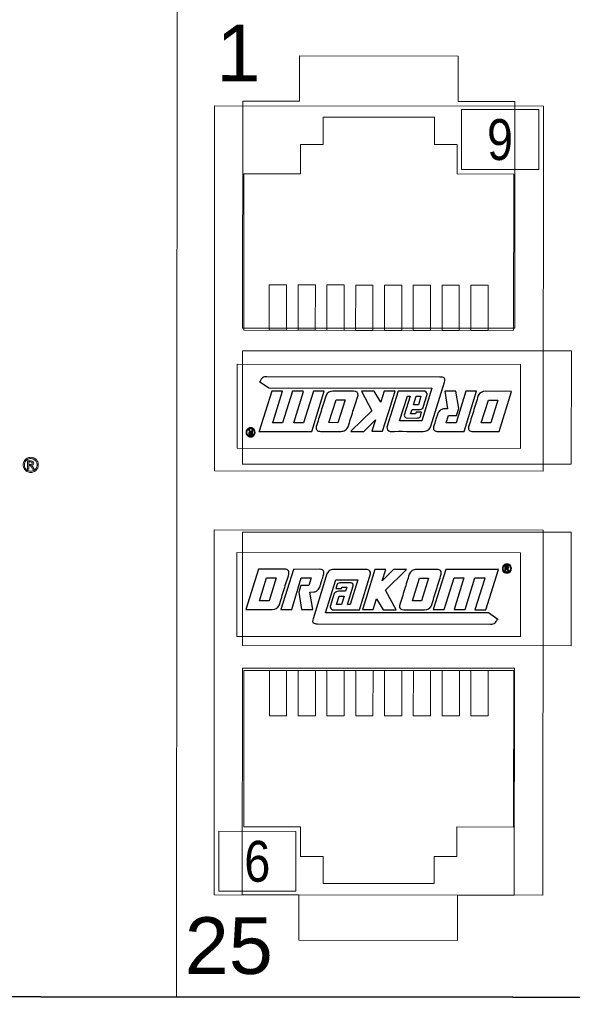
# Model space of a CAD drawing. Header units: millimetres. Extents: x 284 to 42354, y 172 to 67105.
# Tile 16 of 43: x 6386 to 6666, y 20255 to 20755. Entities that reach past the tile are written whole.
import ezdxf
from ezdxf.enums import TextEntityAlignment as Align

# ---------------------------------------------------------------- set-up
doc = ezdxf.new("R2010")
doc.units = ezdxf.units.MM
doc.layers.add('2DE_BKT_pp', color=7, linetype='Continuous', lineweight=35)
doc.layers.add('BKT_LOGO', color=5, linetype='Continuous')
doc.styles.add('Arial2.5', font='ARIALN.TTF', dxfattribs={"height": 2.5})
doc.styles.add('CP_ATTR', font='ARIAL.TTF')

# ---------------------------------------------------------------- blocks, each defined once
blk = doc.blocks.new('2hpn_bkt_04_gzawo0')
blk.add_lwpolyline([(-6.9, -37.95), (-6.9, -37.95), (-6.9, -37.95), (-6.9, -37.95), (471.7, -37.95), (471.7, -37.95), (471.7, -37.95, 0.41425), (473.7, -35.95), (473.7, -35.95), (473.7, 4.05, 0.414021), (471.7, 6.05), (471.7, 6.05), (-6.9, 6.05, 0.457803), (-8.9, 4.05), (-8.9, 4.05), (-8.9, -36.05, 0.414214), (-6.9, -37.95), (-6.9, -37.95)], format="xyb")
at = {"lineweight": 0}
for points in [[(19.902, 6.05), (19.902, -37.949)], [(22.799, -8.448), (34.799, -8.448), (34.799, 1.552), (32.299, 1.552), (32.299, 3.552), (25.299, 3.552), (25.299, 1.552), (22.799, 1.552), (22.799, -8.448)], [(22.799, -9.448), (22.799, -9.448), (22.799, -14.448), (37.299, -14.448), (37.299, -9.448), (22.799, -9.448)], [(22.799, -22.448), (22.799, -22.448), (22.799, -17.448), (37.299, -17.448), (37.299, -22.448), (22.799, -22.448)], [(22.799, -23.448), (34.799, -23.448), (34.799, -33.448), (32.299, -33.448), (32.299, -35.448), (25.299, -35.448), (25.299, -33.448), (22.799, -33.448), (22.799, -23.448)]]:
    blk.add_lwpolyline(points, dxfattribs=at)
at = {"layer": 'BKT_LOGO', "lineweight": 9}
for points, knots in [([(13.458, -14.156), (13.514, -14.156), (13.569, -14.17), (13.622, -14.199), (13.622, -14.199), (13.676, -14.228), (13.718, -14.269), (13.747, -14.323), (13.747, -14.323), (13.777, -14.376), (13.792, -14.432), (13.792, -14.491), (13.792, -14.491), (13.792, -14.548), (13.778, -14.604), (13.748, -14.657), (13.748, -14.657), (13.719, -14.71), (13.677, -14.751), (13.624, -14.781), (13.624, -14.781), (13.571, -14.81), (13.516, -14.825), (13.458, -14.825), (13.458, -14.825), (13.4, -14.825), (13.344, -14.81), (13.291, -14.781), (13.291, -14.781), (13.238, -14.751), (13.197, -14.71), (13.167, -14.657), (13.167, -14.657), (13.138, -14.604), (13.123, -14.548), (13.123, -14.491), (13.123, -14.491), (13.123, -14.432), (13.138, -14.376), (13.168, -14.323), (13.168, -14.323), (13.198, -14.269), (13.24, -14.228), (13.293, -14.199), (13.293, -14.199), (13.347, -14.17), (13.402, -14.156), (13.458, -14.156)], [0, 0, 0, 0, 0.083333, 0.083333, 0.083333, 0.083333, 0.166667, 0.166667, 0.166667, 0.166667, 0.25, 0.25, 0.25, 0.25, 0.333333, 0.333333, 0.333333, 0.333333, 0.416667, 0.416667, 0.416667, 0.416667, 0.5, 0.5, 0.5, 0.5, 0.583333, 0.583333, 0.583333, 0.583333, 0.666667, 0.666667, 0.666667, 0.666667, 0.75, 0.75, 0.75, 0.75, 0.833333, 0.833333, 0.833333, 0.833333, 0.916667, 0.916667, 0.916667, 0.916667, 1, 1, 1, 1]), ([(13.458, -14.211), (13.411, -14.211), (13.365, -14.223), (13.321, -14.247), (13.321, -14.247), (13.276, -14.271), (13.241, -14.306), (13.216, -14.351), (13.216, -14.351), (13.191, -14.395), (13.178, -14.442), (13.178, -14.491), (13.178, -14.491), (13.178, -14.539), (13.191, -14.585), (13.215, -14.629), (13.215, -14.629), (13.24, -14.673), (13.275, -14.708), (13.319, -14.732), (13.319, -14.732), (13.363, -14.757), (13.409, -14.77), (13.458, -14.77), (13.458, -14.77), (13.506, -14.77), (13.552, -14.757), (13.597, -14.732), (13.597, -14.732), (13.641, -14.708), (13.675, -14.673), (13.7, -14.629), (13.7, -14.629), (13.724, -14.585), (13.737, -14.539), (13.737, -14.491), (13.737, -14.491), (13.737, -14.442), (13.724, -14.395), (13.699, -14.351), (13.699, -14.351), (13.674, -14.306), (13.639, -14.271), (13.595, -14.247), (13.595, -14.247), (13.55, -14.223), (13.504, -14.211), (13.458, -14.211)], [0, 0, 0, 0, 0.083333, 0.083333, 0.083333, 0.083333, 0.166667, 0.166667, 0.166667, 0.166667, 0.25, 0.25, 0.25, 0.25, 0.333333, 0.333333, 0.333333, 0.333333, 0.416667, 0.416667, 0.416667, 0.416667, 0.5, 0.5, 0.5, 0.5, 0.583333, 0.583333, 0.583333, 0.583333, 0.666667, 0.666667, 0.666667, 0.666667, 0.75, 0.75, 0.75, 0.75, 0.833333, 0.833333, 0.833333, 0.833333, 0.916667, 0.916667, 0.916667, 0.916667, 1, 1, 1, 1]), ([(13.311, -14.675), (13.311, -14.675), (13.311, -14.315), (13.311, -14.315), (13.311, -14.315), (13.311, -14.315), (13.435, -14.315), (13.435, -14.315), (13.435, -14.315), (13.477, -14.315), (13.508, -14.319), (13.527, -14.325), (13.527, -14.325), (13.545, -14.332), (13.56, -14.344), (13.572, -14.36), (13.572, -14.36), (13.583, -14.377), (13.589, -14.394), (13.589, -14.413), (13.589, -14.413), (13.589, -14.439), (13.579, -14.462), (13.56, -14.482), (13.56, -14.482), (13.542, -14.501), (13.517, -14.512), (13.486, -14.514), (13.486, -14.514), (13.498, -14.52), (13.509, -14.526), (13.516, -14.534), (13.516, -14.534), (13.531, -14.548), (13.548, -14.572), (13.57, -14.605), (13.57, -14.605), (13.57, -14.605), (13.613, -14.675), (13.613, -14.675), (13.613, -14.675), (13.613, -14.675), (13.542, -14.675), (13.542, -14.675), (13.542, -14.675), (13.542, -14.675), (13.51, -14.619), (13.51, -14.619), (13.51, -14.619), (13.485, -14.574), (13.465, -14.546), (13.45, -14.535), (13.45, -14.535), (13.439, -14.527), (13.424, -14.522), (13.403, -14.522), (13.403, -14.522), (13.403, -14.522), (13.369, -14.522), (13.369, -14.522), (13.369, -14.522), (13.369, -14.522), (13.369, -14.675), (13.369, -14.675), (13.369, -14.675), (13.369, -14.675), (13.311, -14.675), (13.311, -14.675)], [0, 0, 0, 0, 0.058824, 0.058824, 0.058824, 0.058824, 0.117647, 0.117647, 0.117647, 0.117647, 0.176471, 0.176471, 0.176471, 0.176471, 0.235294, 0.235294, 0.235294, 0.235294, 0.294118, 0.294118, 0.294118, 0.294118, 0.352941, 0.352941, 0.352941, 0.352941, 0.411765, 0.411765, 0.411765, 0.411765, 0.470588, 0.470588, 0.470588, 0.470588, 0.529412, 0.529412, 0.529412, 0.529412, 0.588235, 0.588235, 0.588235, 0.588235, 0.647059, 0.647059, 0.647059, 0.647059, 0.705882, 0.705882, 0.705882, 0.705882, 0.764706, 0.764706, 0.764706, 0.764706, 0.823529, 0.823529, 0.823529, 0.823529, 0.882353, 0.882353, 0.882353, 0.882353, 0.941176, 0.941176, 0.941176, 0.941176, 1, 1, 1, 1]), ([(13.369, -14.473), (13.369, -14.473), (13.44, -14.473), (13.44, -14.473), (13.44, -14.473), (13.473, -14.473), (13.496, -14.468), (13.508, -14.458), (13.508, -14.458), (13.521, -14.448), (13.527, -14.434), (13.527, -14.418), (13.527, -14.418), (13.527, -14.407), (13.524, -14.398), (13.518, -14.389), (13.518, -14.389), (13.512, -14.381), (13.504, -14.374), (13.494, -14.37), (13.494, -14.37), (13.483, -14.366), (13.464, -14.364), (13.435, -14.364), (13.435, -14.364), (13.435, -14.364), (13.369, -14.364), (13.369, -14.364), (13.369, -14.364), (13.369, -14.364), (13.369, -14.473), (13.369, -14.473)], [0, 0, 0, 0, 0.125, 0.125, 0.125, 0.125, 0.25, 0.25, 0.25, 0.25, 0.375, 0.375, 0.375, 0.375, 0.5, 0.5, 0.5, 0.5, 0.625, 0.625, 0.625, 0.625, 0.75, 0.75, 0.75, 0.75, 0.875, 0.875, 0.875, 0.875, 1, 1, 1, 1])]:
    blk.add_open_spline(points, degree=3, knots=knots, dxfattribs=at)
at = {"linetype": 'Continuous', "lineweight": 0, "style": 'CP_ATTR'}
for s, p in [('1', (21.636, 2.431)), ('25', (20.267, -36.936))]:
    blk.add_text(s, height=2.5, dxfattribs=at).set_placement(p)
at = {"linetype": 'ByBlock', "style": 'CP_ATTR', "flags": 1}
for tag, p in [('ARTICLE', (-0.001, -0.001)), ('PRODUCT-TYPE', (-0.001, -0.001)), ('PRODUCER', (-0.001, -0.001)), ('CHARACTER', (0, -0.001)), ('OTHER', (0, 0))]:
    blk.add_attdef(tag, text='', height=0.00005, dxfattribs=at).set_placement(p, align=Align.MIDDLE_LEFT)
blk = doc.blocks.new('2hpn_bkt_29_fad73y0')
at = {"lineweight": 0}
for points in [[(14.5, 16.1), (0, 16.1), (0, 0), (14.5, 0), (14.5, 16.1)], [(13.5, 11.4), (1, 11.4), (1, 15.1), (13.5, 15.1), (13.5, 11.4)], [(13.208, 9.9), (1.308, 9.9), (1.308, 3), (3.808, 3), (3.808, 1.7), (4.808, 1.7), (4.808, 0.5), (9.708, 0.5), (9.708, 1.7), (10.708, 1.7), (10.708, 3), (13.208, 3), (13.208, 9.9)], [(3.193, 7.9), (2.433, 7.9), (2.433, 9.9), (3.193, 9.9), (3.193, 7.9)], [(4.463, 7.9), (3.703, 7.9), (3.703, 9.9), (4.463, 9.9), (4.463, 7.9)], [(5.733, 7.9), (4.973, 7.9), (4.973, 9.9), (5.733, 9.9), (5.733, 7.9)], [(7.003, 7.9), (6.243, 7.9), (6.243, 9.9), (7.003, 9.9), (7.003, 7.9)], [(8.273, 7.9), (7.513, 7.9), (7.513, 9.9), (8.273, 9.9), (8.273, 7.9)], [(9.543, 7.9), (8.783, 7.9), (8.783, 9.9), (9.543, 9.9), (9.543, 7.9)], [(10.813, 7.9), (10.053, 7.9), (10.053, 9.9), (10.813, 9.9), (10.813, 7.9)], [(12.083, 7.9), (11.323, 7.9), (11.323, 9.9), (12.083, 9.9), (12.083, 7.9)], [(3.608, 2.802), (3.608, 0.159), (0.205, 0.159), (0.205, 2.802), (3.608, 2.802)]]:
    blk.add_lwpolyline(points, dxfattribs=at)
at = {"layer": 'BKT_LOGO'}
for points, knots in [([(1.396, 12.585), (1.396, 12.585), (1.946, 14.358), (1.946, 14.358), (1.946, 14.358), (1.946, 14.358), (3.104, 14.361), (3.104, 14.361), (3.104, 14.361), (3.174, 14.361), (3.225, 14.345), (3.256, 14.313), (3.256, 14.313), (3.288, 14.281), (3.3, 14.228), (3.292, 14.154), (3.292, 14.154), (3.221, 13.929), (3.15, 13.703), (3.079, 13.476), (3.079, 13.476), (3.009, 13.249), (2.937, 13.012), (2.862, 12.764), (2.862, 12.764), (2.796, 12.645), (2.694, 12.585), (2.554, 12.585), (2.554, 12.585), (2.554, 12.585), (1.396, 12.585), (1.396, 12.585)], [0, 0, 0, 0, 0.125, 0.125, 0.125, 0.125, 0.25, 0.25, 0.25, 0.25, 0.375, 0.375, 0.375, 0.375, 0.5, 0.5, 0.5, 0.5, 0.625, 0.625, 0.625, 0.625, 0.75, 0.75, 0.75, 0.75, 0.875, 0.875, 0.875, 0.875, 1, 1, 1, 1]), ([(3.419, 12.585), (3.419, 12.585), (2.937, 12.585), (2.937, 12.585), (2.937, 12.585), (2.937, 12.585), (3.486, 14.358), (3.486, 14.358), (3.486, 14.358), (3.486, 14.358), (4.644, 14.361), (4.644, 14.361), (4.644, 14.361), (4.714, 14.361), (4.765, 14.345), (4.797, 14.313), (4.797, 14.313), (4.829, 14.281), (4.84, 14.228), (4.833, 14.154), (4.833, 14.154), (4.795, 14.033), (4.765, 13.937), (4.744, 13.866), (4.744, 13.866), (4.722, 13.795), (4.704, 13.74), (4.692, 13.7), (4.692, 13.7), (4.68, 13.66), (4.671, 13.631), (4.665, 13.613), (4.665, 13.613), (4.66, 13.596), (4.655, 13.58), (4.651, 13.567), (4.651, 13.567), (4.618, 13.504), (4.581, 13.457), (4.54, 13.425), (4.54, 13.425), (4.499, 13.393), (4.451, 13.372), (4.397, 13.362), (4.397, 13.362), (4.397, 13.362), (4.213, 13.354), (4.213, 13.354), (4.213, 13.354), (4.213, 13.354), (4.342, 12.58), (4.342, 12.58), (4.342, 12.58), (4.342, 12.58), (3.846, 12.58), (3.846, 12.58), (3.846, 12.58), (3.846, 12.58), (3.724, 13.348), (3.724, 13.348), (3.724, 13.348), (3.724, 13.348), (3.818, 13.652), (3.818, 13.652), (3.818, 13.652), (3.818, 13.652), (4.169, 13.652), (4.169, 13.652), (4.169, 13.652), (4.169, 13.652), (4.271, 13.981), (4.271, 13.981), (4.271, 13.981), (4.271, 13.981), (3.834, 13.981), (3.834, 13.981), (3.834, 13.981), (3.834, 13.981), (3.419, 12.585), (3.419, 12.585)], [0, 0, 0, 0, 0.05, 0.05, 0.05, 0.05, 0.1, 0.1, 0.1, 0.1, 0.15, 0.15, 0.15, 0.15, 0.2, 0.2, 0.2, 0.2, 0.25, 0.25, 0.25, 0.25, 0.3, 0.3, 0.3, 0.3, 0.35, 0.35, 0.35, 0.35, 0.4, 0.4, 0.4, 0.4, 0.45, 0.45, 0.45, 0.45, 0.5, 0.5, 0.5, 0.5, 0.55, 0.55, 0.55, 0.55, 0.6, 0.6, 0.6, 0.6, 0.65, 0.65, 0.65, 0.65, 0.7, 0.7, 0.7, 0.7, 0.75, 0.75, 0.75, 0.75, 0.8, 0.8, 0.8, 0.8, 0.85, 0.85, 0.85, 0.85, 0.9, 0.9, 0.9, 0.9, 0.95, 0.95, 0.95, 0.95, 1, 1, 1, 1]), ([(5.872, 12.804), (5.872, 12.804), (5.991, 12.803), (5.991, 12.803), (5.991, 12.803), (5.991, 12.803), (6.331, 13.894), (6.331, 13.894), (6.331, 13.894), (6.331, 13.894), (5.358, 13.891), (5.358, 13.891), (5.358, 13.891), (5.358, 13.891), (4.908, 12.445), (4.908, 12.445), (4.908, 12.445), (4.908, 12.445), (12.094, 12.442), (12.094, 12.442), (12.094, 12.442), (12.094, 12.442), (12.507, 12.156), (12.507, 12.156), (12.507, 12.156), (12.507, 12.156), (12.497, 12.178), (12.497, 12.178), (12.497, 12.178), (12.477, 12.131), (12.458, 12.092), (12.44, 12.062), (12.44, 12.062), (12.422, 12.032), (12.401, 12.008), (12.378, 11.991), (12.378, 11.991), (12.355, 11.974), (12.328, 11.962), (12.296, 11.956), (12.296, 11.956), (12.265, 11.949), (12.227, 11.945), (12.184, 11.946), (12.184, 11.946), (12.184, 11.946), (4.557, 11.955), (4.557, 11.955), (4.557, 11.955), (4.471, 11.955), (4.407, 11.967), (4.368, 11.996), (4.368, 11.996), (4.33, 12.025), (4.329, 12.087), (4.358, 12.182), (4.358, 12.182), (4.358, 12.182), (4.968, 14.163), (4.968, 14.163), (4.968, 14.163), (5.038, 14.319), (5.182, 14.353), (5.298, 14.355), (5.298, 14.355), (5.782, 14.355), (6.257, 14.348), (6.743, 14.355), (6.743, 14.355), (6.844, 14.335), (6.905, 14.256), (6.89, 14.166), (6.89, 14.166), (6.89, 14.166), (6.399, 12.579), (6.399, 12.579), (6.399, 12.579), (6.399, 12.579), (5.216, 12.58), (5.216, 12.58), (5.216, 12.58), (5.128, 12.633), (5.105, 12.699), (5.113, 12.724), (5.113, 12.724), (5.113, 12.724), (5.289, 13.29), (5.289, 13.29), (5.289, 13.29), (5.305, 13.342), (5.379, 13.39), (5.493, 13.39), (5.493, 13.39), (5.493, 13.39), (5.785, 13.39), (5.785, 13.39), (5.785, 13.39), (5.785, 13.39), (5.845, 13.574), (5.845, 13.574), (5.845, 13.574), (5.845, 13.574), (5.63, 13.574), (5.63, 13.574), (5.63, 13.574), (5.63, 13.574), (5.608, 13.509), (5.608, 13.509), (5.608, 13.509), (5.608, 13.509), (5.36, 13.509), (5.36, 13.509), (5.36, 13.509), (5.36, 13.509), (5.417, 13.701), (5.417, 13.701), (5.417, 13.701), (5.45, 13.754), (5.508, 13.762), (5.598, 13.764), (5.598, 13.764), (5.598, 13.764), (6.039, 13.761), (6.039, 13.761), (6.039, 13.761), (6.085, 13.758), (6.136, 13.687), (6.126, 13.637), (6.126, 13.637), (6.126, 13.637), (5.872, 12.804), (5.872, 12.804)], [0, 0, 0, 0, 0.030303, 0.030303, 0.030303, 0.030303, 0.060606, 0.060606, 0.060606, 0.060606, 0.090909, 0.090909, 0.090909, 0.090909, 0.121212, 0.121212, 0.121212, 0.121212, 0.151515, 0.151515, 0.151515, 0.151515, 0.181818, 0.181818, 0.181818, 0.181818, 0.212121, 0.212121, 0.212121, 0.212121, 0.242424, 0.242424, 0.242424, 0.242424, 0.272727, 0.272727, 0.272727, 0.272727, 0.30303, 0.30303, 0.30303, 0.30303, 0.333333, 0.333333, 0.333333, 0.333333, 0.363636, 0.363636, 0.363636, 0.363636, 0.393939, 0.393939, 0.393939, 0.393939, 0.424242, 0.424242, 0.424242, 0.424242, 0.454545, 0.454545, 0.454545, 0.454545, 0.484848, 0.484848, 0.484848, 0.484848, 0.515152, 0.515152, 0.515152, 0.515152, 0.545455, 0.545455, 0.545455, 0.545455, 0.575758, 0.575758, 0.575758, 0.575758, 0.606061, 0.606061, 0.606061, 0.606061, 0.636364, 0.636364, 0.636364, 0.636364, 0.666667, 0.666667, 0.666667, 0.666667, 0.69697, 0.69697, 0.69697, 0.69697, 0.727273, 0.727273, 0.727273, 0.727273, 0.757576, 0.757576, 0.757576, 0.757576, 0.787879, 0.787879, 0.787879, 0.787879, 0.818182, 0.818182, 0.818182, 0.818182, 0.848485, 0.848485, 0.848485, 0.848485, 0.878788, 0.878788, 0.878788, 0.878788, 0.909091, 0.909091, 0.909091, 0.909091, 0.939394, 0.939394, 0.939394, 0.939394, 0.969697, 0.969697, 0.969697, 0.969697, 1, 1, 1, 1]), ([(7.551, 13.444), (7.551, 13.444), (8.016, 12.582), (8.016, 12.582), (8.016, 12.582), (8.016, 12.582), (7.451, 12.582), (7.451, 12.582), (7.451, 12.582), (7.451, 12.582), (7.157, 13.061), (7.157, 13.061), (7.157, 13.061), (7.157, 13.061), (7.156, 13.058), (7.156, 13.058), (7.156, 13.058), (7.156, 13.058), (7.009, 12.582), (7.009, 12.582), (7.009, 12.582), (7.009, 12.582), (6.532, 12.582), (6.532, 12.582), (6.532, 12.582), (6.532, 12.582), (6.707, 13.146), (6.707, 13.146), (6.707, 13.146), (6.707, 13.146), (6.705, 13.149), (6.705, 13.149), (6.705, 13.149), (6.705, 13.149), (6.709, 13.152), (6.709, 13.152), (6.709, 13.152), (6.709, 13.152), (7.081, 14.352), (7.081, 14.352), (7.081, 14.352), (7.081, 14.352), (7.56, 14.352), (7.56, 14.352), (7.56, 14.352), (7.56, 14.352), (7.401, 13.847), (7.401, 13.847), (7.401, 13.847), (7.401, 13.847), (7.907, 14.355), (7.907, 14.355), (7.907, 14.355), (7.907, 14.355), (8.48, 14.355), (8.48, 14.355), (8.48, 14.355), (8.48, 14.355), (8.461, 14.338), (8.461, 14.338), (8.461, 14.338), (8.461, 14.338), (7.551, 13.444), (7.551, 13.444)], [0, 0, 0, 0, 0.0625, 0.0625, 0.0625, 0.0625, 0.125, 0.125, 0.125, 0.125, 0.1875, 0.1875, 0.1875, 0.1875, 0.25, 0.25, 0.25, 0.25, 0.3125, 0.3125, 0.3125, 0.3125, 0.375, 0.375, 0.375, 0.375, 0.4375, 0.4375, 0.4375, 0.4375, 0.5, 0.5, 0.5, 0.5, 0.5625, 0.5625, 0.5625, 0.5625, 0.625, 0.625, 0.625, 0.625, 0.6875, 0.6875, 0.6875, 0.6875, 0.75, 0.75, 0.75, 0.75, 0.8125, 0.8125, 0.8125, 0.8125, 0.875, 0.875, 0.875, 0.875, 0.9375, 0.9375, 0.9375, 0.9375, 1, 1, 1, 1]), ([(8.364, 12.579), (8.224, 12.579), (8.158, 12.639), (8.167, 12.758), (8.167, 12.758), (8.245, 13.006), (8.32, 13.243), (8.39, 13.47), (8.39, 13.47), (8.461, 13.697), (8.53, 13.923), (8.597, 14.148), (8.597, 14.148), (8.635, 14.222), (8.68, 14.274), (8.732, 14.307), (8.732, 14.307), (8.783, 14.339), (8.844, 14.355), (8.914, 14.355), (8.914, 14.355), (8.914, 14.355), (9.822, 14.355), (9.822, 14.355), (9.822, 14.355), (9.892, 14.355), (9.943, 14.339), (9.974, 14.307), (9.974, 14.307), (10.006, 14.275), (10.018, 14.222), (10.01, 14.148), (10.01, 14.148), (9.938, 13.923), (9.868, 13.697), (9.797, 13.47), (9.797, 13.47), (9.727, 13.243), (9.654, 13.006), (9.579, 12.758), (9.579, 12.758), (9.514, 12.639), (9.411, 12.579), (9.272, 12.579), (9.272, 12.579), (9.272, 12.579), (8.364, 12.579), (8.364, 12.579)], [0, 0, 0, 0, 0.083333, 0.083333, 0.083333, 0.083333, 0.166667, 0.166667, 0.166667, 0.166667, 0.25, 0.25, 0.25, 0.25, 0.333333, 0.333333, 0.333333, 0.333333, 0.416667, 0.416667, 0.416667, 0.416667, 0.5, 0.5, 0.5, 0.5, 0.583333, 0.583333, 0.583333, 0.583333, 0.666667, 0.666667, 0.666667, 0.666667, 0.75, 0.75, 0.75, 0.75, 0.833333, 0.833333, 0.833333, 0.833333, 0.916667, 0.916667, 0.916667, 0.916667, 1, 1, 1, 1]), ([(11.059, 12.585), (11.059, 12.585), (10.579, 12.585), (10.579, 12.585), (10.579, 12.585), (10.579, 12.585), (10.582, 12.594), (10.582, 12.594), (10.582, 12.594), (10.582, 12.594), (10.574, 12.594), (10.574, 12.594), (10.574, 12.594), (10.574, 12.594), (11.004, 13.984), (11.004, 13.984), (11.004, 13.984), (11.004, 13.984), (10.576, 13.984), (10.576, 13.984), (10.576, 13.984), (10.576, 13.984), (10.137, 12.585), (10.137, 12.585), (10.137, 12.585), (10.137, 12.585), (9.658, 12.585), (9.658, 12.585), (9.658, 12.585), (9.658, 12.585), (10.206, 14.355), (10.206, 14.355), (10.206, 14.355), (10.206, 14.355), (12.524, 14.358), (12.524, 14.358), (12.524, 14.358), (12.524, 14.358), (12.532, 14.364), (12.532, 14.364), (12.532, 14.364), (12.532, 14.364), (12.535, 14.364), (12.535, 14.364), (12.535, 14.364), (12.535, 14.364), (12.529, 14.355), (12.529, 14.355), (12.529, 14.355), (12.529, 14.355), (11.975, 12.585), (11.975, 12.585), (11.975, 12.585), (11.975, 12.585), (11.499, 12.585), (11.499, 12.585), (11.499, 12.585), (11.499, 12.585), (11.914, 13.916), (11.914, 13.916), (11.914, 13.916), (11.914, 13.916), (11.911, 13.916), (11.911, 13.916), (11.911, 13.916), (11.911, 13.916), (11.932, 13.984), (11.932, 13.984), (11.932, 13.984), (11.932, 13.984), (11.495, 13.984), (11.495, 13.984), (11.495, 13.984), (11.495, 13.984), (11.059, 12.585), (11.059, 12.585)], [0, 0, 0, 0, 0.052632, 0.052632, 0.052632, 0.052632, 0.105263, 0.105263, 0.105263, 0.105263, 0.157895, 0.157895, 0.157895, 0.157895, 0.210526, 0.210526, 0.210526, 0.210526, 0.263158, 0.263158, 0.263158, 0.263158, 0.315789, 0.315789, 0.315789, 0.315789, 0.368421, 0.368421, 0.368421, 0.368421, 0.421053, 0.421053, 0.421053, 0.421053, 0.473684, 0.473684, 0.473684, 0.473684, 0.526316, 0.526316, 0.526316, 0.526316, 0.578947, 0.578947, 0.578947, 0.578947, 0.631579, 0.631579, 0.631579, 0.631579, 0.684211, 0.684211, 0.684211, 0.684211, 0.736842, 0.736842, 0.736842, 0.736842, 0.789474, 0.789474, 0.789474, 0.789474, 0.842105, 0.842105, 0.842105, 0.842105, 0.894737, 0.894737, 0.894737, 0.894737, 0.947368, 0.947368, 0.947368, 0.947368, 1, 1, 1, 1]), ([(12.905, 14.602), (12.939, 14.602), (12.972, 14.593), (13.004, 14.576), (13.004, 14.576), (13.036, 14.559), (13.061, 14.534), (13.079, 14.502), (13.079, 14.502), (13.097, 14.47), (13.106, 14.436), (13.106, 14.401), (13.106, 14.401), (13.106, 14.366), (13.097, 14.333), (13.079, 14.301), (13.079, 14.301), (13.062, 14.269), (13.037, 14.244), (13.005, 14.227), (13.005, 14.227), (12.973, 14.209), (12.94, 14.2), (12.905, 14.2), (12.905, 14.2), (12.87, 14.2), (12.837, 14.209), (12.805, 14.227), (12.805, 14.227), (12.773, 14.244), (12.748, 14.269), (12.731, 14.301), (12.731, 14.301), (12.713, 14.333), (12.704, 14.366), (12.704, 14.401), (12.704, 14.401), (12.704, 14.436), (12.713, 14.47), (12.731, 14.502), (12.731, 14.502), (12.749, 14.534), (12.774, 14.559), (12.806, 14.576), (12.806, 14.576), (12.838, 14.593), (12.871, 14.602), (12.905, 14.602)], [0, 0, 0, 0, 0.083333, 0.083333, 0.083333, 0.083333, 0.166667, 0.166667, 0.166667, 0.166667, 0.25, 0.25, 0.25, 0.25, 0.333333, 0.333333, 0.333333, 0.333333, 0.416667, 0.416667, 0.416667, 0.416667, 0.5, 0.5, 0.5, 0.5, 0.583333, 0.583333, 0.583333, 0.583333, 0.666667, 0.666667, 0.666667, 0.666667, 0.75, 0.75, 0.75, 0.75, 0.833333, 0.833333, 0.833333, 0.833333, 0.916667, 0.916667, 0.916667, 0.916667, 1, 1, 1, 1]), ([(12.905, 14.569), (12.877, 14.569), (12.849, 14.562), (12.823, 14.547), (12.823, 14.547), (12.796, 14.533), (12.775, 14.512), (12.76, 14.485), (12.76, 14.485), (12.745, 14.458), (12.737, 14.43), (12.737, 14.401), (12.737, 14.401), (12.737, 14.372), (12.745, 14.344), (12.76, 14.318), (12.76, 14.318), (12.774, 14.291), (12.795, 14.271), (12.822, 14.256), (12.822, 14.256), (12.848, 14.241), (12.876, 14.233), (12.905, 14.233), (12.905, 14.233), (12.934, 14.233), (12.962, 14.241), (12.989, 14.256), (12.989, 14.256), (13.015, 14.271), (13.036, 14.291), (13.051, 14.318), (13.051, 14.318), (13.065, 14.344), (13.073, 14.372), (13.073, 14.401), (13.073, 14.401), (13.073, 14.43), (13.065, 14.458), (13.05, 14.485), (13.05, 14.485), (13.035, 14.512), (13.014, 14.533), (12.987, 14.547), (12.987, 14.547), (12.961, 14.562), (12.933, 14.569), (12.905, 14.569)], [0, 0, 0, 0, 0.083333, 0.083333, 0.083333, 0.083333, 0.166667, 0.166667, 0.166667, 0.166667, 0.25, 0.25, 0.25, 0.25, 0.333333, 0.333333, 0.333333, 0.333333, 0.416667, 0.416667, 0.416667, 0.416667, 0.5, 0.5, 0.5, 0.5, 0.583333, 0.583333, 0.583333, 0.583333, 0.666667, 0.666667, 0.666667, 0.666667, 0.75, 0.75, 0.75, 0.75, 0.833333, 0.833333, 0.833333, 0.833333, 0.916667, 0.916667, 0.916667, 0.916667, 1, 1, 1, 1]), ([(12.817, 14.29), (12.817, 14.29), (12.817, 14.506), (12.817, 14.506), (12.817, 14.506), (12.817, 14.506), (12.891, 14.506), (12.891, 14.506), (12.891, 14.506), (12.917, 14.506), (12.935, 14.504), (12.946, 14.5), (12.946, 14.5), (12.958, 14.496), (12.967, 14.489), (12.974, 14.479), (12.974, 14.479), (12.98, 14.469), (12.984, 14.459), (12.984, 14.448), (12.984, 14.448), (12.984, 14.432), (12.978, 14.418), (12.967, 14.406), (12.967, 14.406), (12.956, 14.395), (12.941, 14.388), (12.922, 14.387), (12.922, 14.387), (12.93, 14.383), (12.936, 14.38), (12.94, 14.375), (12.94, 14.375), (12.949, 14.367), (12.96, 14.352), (12.972, 14.332), (12.972, 14.332), (12.972, 14.332), (12.999, 14.29), (12.999, 14.29), (12.999, 14.29), (12.999, 14.29), (12.956, 14.29), (12.956, 14.29), (12.956, 14.29), (12.956, 14.29), (12.937, 14.324), (12.937, 14.324), (12.937, 14.324), (12.922, 14.351), (12.91, 14.368), (12.9, 14.374), (12.9, 14.374), (12.894, 14.379), (12.885, 14.382), (12.872, 14.382), (12.872, 14.382), (12.872, 14.382), (12.852, 14.382), (12.852, 14.382), (12.852, 14.382), (12.852, 14.382), (12.852, 14.29), (12.852, 14.29), (12.852, 14.29), (12.852, 14.29), (12.817, 14.29), (12.817, 14.29)], [0, 0, 0, 0, 0.058824, 0.058824, 0.058824, 0.058824, 0.117647, 0.117647, 0.117647, 0.117647, 0.176471, 0.176471, 0.176471, 0.176471, 0.235294, 0.235294, 0.235294, 0.235294, 0.294118, 0.294118, 0.294118, 0.294118, 0.352941, 0.352941, 0.352941, 0.352941, 0.411765, 0.411765, 0.411765, 0.411765, 0.470588, 0.470588, 0.470588, 0.470588, 0.529412, 0.529412, 0.529412, 0.529412, 0.588235, 0.588235, 0.588235, 0.588235, 0.647059, 0.647059, 0.647059, 0.647059, 0.705882, 0.705882, 0.705882, 0.705882, 0.764706, 0.764706, 0.764706, 0.764706, 0.823529, 0.823529, 0.823529, 0.823529, 0.882353, 0.882353, 0.882353, 0.882353, 0.941176, 0.941176, 0.941176, 0.941176, 1, 1, 1, 1]), ([(12.852, 14.412), (12.852, 14.412), (12.894, 14.412), (12.894, 14.412), (12.894, 14.412), (12.914, 14.412), (12.928, 14.415), (12.936, 14.421), (12.936, 14.421), (12.943, 14.427), (12.947, 14.435), (12.947, 14.445), (12.947, 14.445), (12.947, 14.451), (12.945, 14.457), (12.941, 14.462), (12.941, 14.462), (12.938, 14.467), (12.933, 14.471), (12.927, 14.473), (12.927, 14.473), (12.92, 14.476), (12.909, 14.477), (12.892, 14.477), (12.892, 14.477), (12.892, 14.477), (12.852, 14.477), (12.852, 14.477), (12.852, 14.477), (12.852, 14.477), (12.852, 14.412), (12.852, 14.412)], [0, 0, 0, 0, 0.125, 0.125, 0.125, 0.125, 0.25, 0.25, 0.25, 0.25, 0.375, 0.375, 0.375, 0.375, 0.5, 0.5, 0.5, 0.5, 0.625, 0.625, 0.625, 0.625, 0.75, 0.75, 0.75, 0.75, 0.875, 0.875, 0.875, 0.875, 1, 1, 1, 1]), ([(2.419, 12.974), (2.419, 12.974), (2.73, 13.978), (2.73, 13.978), (2.73, 13.978), (2.73, 13.978), (2.307, 13.978), (2.307, 13.978), (2.307, 13.978), (2.307, 13.978), (1.993, 12.974), (1.993, 12.974), (1.993, 12.974), (1.993, 12.974), (2.419, 12.974), (2.419, 12.974)], [0, 0, 0, 0, 0.25, 0.25, 0.25, 0.25, 0.5, 0.5, 0.5, 0.5, 0.75, 0.75, 0.75, 0.75, 1, 1, 1, 1]), ([(8.74, 12.968), (8.74, 12.968), (9.137, 12.968), (9.137, 12.968), (9.137, 12.968), (9.137, 12.968), (9.448, 13.972), (9.448, 13.972), (9.448, 13.972), (9.448, 13.972), (9.051, 13.972), (9.051, 13.972), (9.051, 13.972), (9.051, 13.972), (8.74, 12.968), (8.74, 12.968)], [0, 0, 0, 0, 0.25, 0.25, 0.25, 0.25, 0.5, 0.5, 0.5, 0.5, 0.75, 0.75, 0.75, 0.75, 1, 1, 1, 1]), ([(5.722, 13.176), (5.722, 13.176), (5.506, 13.176), (5.506, 13.176), (5.506, 13.176), (5.506, 13.176), (5.39, 12.804), (5.39, 12.804), (5.39, 12.804), (5.39, 12.804), (5.605, 12.804), (5.605, 12.804), (5.605, 12.804), (5.605, 12.804), (5.722, 13.176), (5.722, 13.176)], [0, 0, 0, 0, 0.25, 0.25, 0.25, 0.25, 0.5, 0.5, 0.5, 0.5, 0.75, 0.75, 0.75, 0.75, 1, 1, 1, 1])]:
    blk.add_open_spline(points, degree=3, knots=knots, dxfattribs=at)
at = {"linetype": 'Continuous', "lineweight": 0, "style": 'Arial2.5'}
blk.add_text('6', height=1.8, dxfattribs=at).set_placement((1.906, 1.48), align=Align.MIDDLE_CENTER)
at = {"linetype": 'ByBlock', "style": 'CP_ATTR', "flags": 9}
for tag, p in [('NAME', (-0.092, -0.018)), ('ARTICLE', (-0.092, -0.018)), ('CHARACTER', (-0.092, -0.018)), ('PRODUCT-TYPE', (-0.092, -0.019)), ('ORDER-NO', (-0.092, -0.019)), ('PRODUCER', (-0.092, -0.019)), ('OTHER', (-0.091, -0.018))]:
    blk.add_attdef(tag, text='', height=0.00005, dxfattribs=at).set_placement(p, align=Align.MIDDLE_LEFT)

msp = doc.modelspace()

# ---------------------------------------------------------------- block references
at = {"layer": '2DE_BKT_pp', "xscale": 11.50760455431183, "yscale": 11.50760455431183, "zscale": 11.50760455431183}
for name, p, rotation in [('2hpn_bkt_04_gzawo0', (6236.51, 20695.53, 41413.66), 359.9585277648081), ('2hpn_bkt_29_fad73y0', (6651.45, 20710.79, 41413.66), 179.9585277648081), ('2hpn_bkt_29_fad73y0', (6484.3, 20310.45, 41413.66), 359.9585277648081)]:
    msp.add_blockref(name, p, dxfattribs=dict(at, rotation=rotation))

doc.saveas('drawing.dxf')
